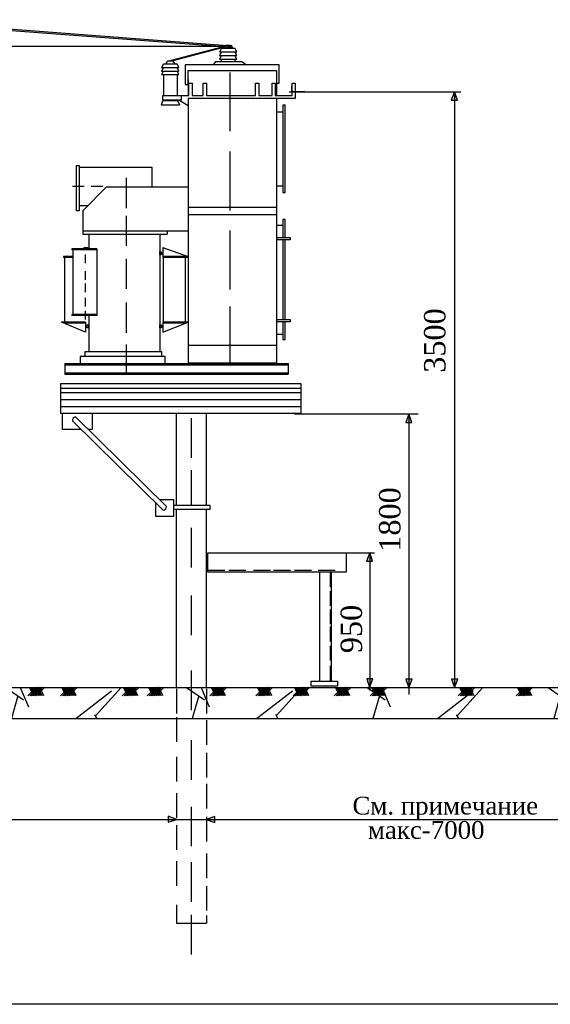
# Model space of a CAD drawing. Extents: x 10527 to 38812, y 13847 to 37526.
# Tile 16 of 256: x 35918 to 35971, y 32434 to 32531. Entities that reach past the tile are written whole.
import ezdxf

# ---------------------------------------------------------------- set-up
doc = ezdxf.new("R2010")
doc.units = 0
doc.header["$LTSCALE"] = 0.5
doc.header["$MEASUREMENT"] = 0
doc.styles.get("Standard").update_dxf_attribs({"font": 'times.ttf'})

msp = doc.modelspace()

# ---------------------------------------------------------------- hatches: boundary and pattern name
h = msp.add_hatch(color=256)
h.set_gradient(color1=(0, 0, 5), color2=(0, 0, 0), one_color=1)
h.paths.add_polyline_path([(35906.76, 32530.536), (35905.74, 32530.615), (35905.615, 32530.615, -0.129572), (35905.617, 32530.444), (35905.809, 32530.444), (35906.76, 32530.372)])
h.paths.add_polyline_path([(35906.76, 32530.536), (35906.76, 32530.372), (35912.056, 32529.971), (35912.056, 32530.129)])
h.paths.add_polyline_path([(35917.216, 32529.733), (35917.216, 32529.58), (35928.276, 32528.741), (35928.276, 32528.884)])
h.paths.add_polyline_path([(35928.276, 32528.884), (35928.276, 32528.741), (35938.567, 32527.961), (35933.183, 32526.575), (35933.474, 32526.575), (35933.482, 32526.563), (35938.59, 32527.906), (35938.674, 32528.085)])
h.paths.add_polyline_path([(35939.215, 32528.044), (35938.674, 32528.085), (35938.59, 32527.906), (35938.7, 32527.935), (35939.287, 32527.935)])
h.paths.add_polyline_path([(35939.3, 32528.037), (35939.215, 32528.044), (35939.287, 32527.935), (35939.3, 32527.935)])
h = msp.add_hatch(color=256)
h.set_gradient(color1=(0, 0, 5), color2=(0, 0, 0), one_color=1)
h.paths.add_polyline_path([(35960.878, 32522.679), (35961.201, 32522.679), (35961.201, 32523.507), (35961.2, 32523.511), (35961.189, 32523.511)])
h.paths.add_polyline_path([(35961.201, 32522.679), (35961.477, 32522.679), (35961.201, 32523.507)])
h.paths.add_polyline_path([(35960.915, 32465.724), (35961.187, 32464.906), (35961.208, 32464.906), (35961.514, 32465.724)])
h = msp.add_hatch(color=256)
h.set_gradient(color1=(0, 0, 5), color2=(0, 0, 0), one_color=1)
h.paths.add_polyline_path([(35956.713, 32491.812), (35956.402, 32490.981), (35956.713, 32490.981)])
h.paths.add_polyline_path([(35956.713, 32490.981), (35957.001, 32490.981), (35956.719, 32491.829), (35956.713, 32491.812)])
h.paths.add_polyline_path([(35956.689, 32464.906), (35956.713, 32464.906), (35956.713, 32465.704), (35956.423, 32465.704)])
h.paths.add_polyline_path([(35957.022, 32465.704), (35956.713, 32465.704), (35956.713, 32464.906), (35956.724, 32464.906)])
h = msp.add_hatch(color=256)
h.set_gradient(color1=(0, 0, 5), color2=(0, 0, 0), one_color=1)
h.paths.add_polyline_path([(35952.541, 32477.318), (35952.861, 32477.318), (35952.861, 32478.144), (35952.85, 32478.144)])
h.paths.add_polyline_path([(35952.865, 32478.144), (35952.861, 32478.144), (35952.861, 32477.318), (35953.14, 32477.318)])
h.paths.add_polyline_path([(35952.861, 32465.728), (35952.568, 32465.728), (35952.842, 32464.906), (35952.86, 32464.906), (35952.861, 32464.91)])
h.paths.add_polyline_path([(35952.861, 32464.91), (35953.167, 32465.728), (35952.861, 32465.728)])
h = msp.add_hatch()
h.set_pattern_fill('GRAVEL', color=256, scale=0.7, style=0)
h.set_pattern_definition([(228.0128, (31912.8182, 29417.1456), (-142.24012086, -160.02019663), [2.392047, -236.8135]), (184.9697, (31911.218, 29415.3676), (213.36034514, 17.77987453), [4.104835, -406.378]), (132.5104, (31907.1286, 29415.012), (177.79987063, -195.58019105), [2.894374, -286.5429]), (267.2737, (31900.1944, 29410.567), (17.7799228, 355.59988557), [3.738035, -370.0648]), (292.8337, (31900.0166, 29406.8332), (-88.90025239, 213.36012131), [3.66544, -362.8786]), (357.2737, (31901.439, 29403.455), (-355.59988557, 17.7799228), [3.738035, -370.0648]), (37.6942, (31905.1728, 29403.2772), (-231.14014603, -177.7998415), [4.94336, -489.3917]), (72.2553, (31909.0844, 29406.2998), (124.46024896, 391.16011344), [4.66704, -462.0371]), (121.4296, (31910.5068, 29410.7448), (-142.24003665, 231.13972812), [3.75069, -371.3185]), (175.2364, (31908.551, 29413.9452), (195.57984637, -17.77983314), [4.28199, -209.8173]), (222.3974, (31904.2838, 29414.3008), (-213.36000642, -195.579745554), [5.537546, -548.2176]), (138.8141, (31917.7966, 29410.3892), (-124.4599207, 106.6798359), [1.890035, -187.1142]), (171.4692, (31916.3742, 29411.6338), (231.13964717, -35.5600896), [3.595774, -355.9822]), (225, (31912.818, 29412.167), (6e-13, -17.779988), [2.51446, -22.63023]), (203.1986, (31911.5736, 29414.3008), (88.9002998, 35.5601559), [1.35409, -134.0542]), (291.8014, (31910.329, 29413.7674), (-17.7800125, 53.3400344), [1.91496, -93.8336]), (30.9638, (31911.0402, 29411.9894), (53.3399437, 35.5600277), [3.11024, -100.5641]), (161.5651, (31913.707, 29413.5896), (35.560016, -17.7799736), [2.24901, -53.9763]), (16.3895, (31900.0166, 29413.7674), (177.8000981, 53.33988905), [3.150616, -311.9116]), (70.3462, (31903.0392, 29414.6564), (-71.11980182, -195.57972342), [2.643193, -261.6754]), (293.1986, (31913.7072, 29417.1456), (-35.5601559, 88.9002998), [2.70816, -132.7004]), (343.6105, (31914.774, 29414.6564), (-177.8000981, 53.33988905), [3.150616, -311.9116]), (339.444, (31900.0166, 29402.7438), (-88.90011035, 35.55995685), [3.038245, -148.8739]), (294.7751, (31902.8614, 29401.677), (-88.89979283, 195.57990918), [2.545704, -252.0252]), (66.8014, (31913.885, 29399.3656), (35.5601559, 88.9002998), [2.70816, -132.7004]), (17.354, (31914.9518, 29401.8548), (-231.14001247, -71.11989273), [2.98048, -295.0668]), (69.444, (31905.1728, 29399.3656), (-35.55995685, -88.90011035), [1.519126, -150.3936]), (101.3099, (31912.8182, 29399.3656), (-17.7799122, 71.1197722), [0.906605, -89.754]), (165.9638, (31912.6404, 29400.2546), (53.3400375, -17.7799692), [3.66544, -69.64335]), (186.009, (31909.0844, 29401.1436), (177.79973781, 17.77995848), [3.39687, -336.2898]), (303.6901, (31911.04, 29410.389), (-17.780006, 35.5599657), [2.56427, -61.54246]), (353.1572, (31912.4626, 29408.2556), (302.260125, -35.56015926), [4.4769, -443.212]), (60.9454, (31916.9076, 29407.7222), (-71.11983456, -124.4597033), [1.830556, -181.2258]), (90, (31917.797, 29409.322), (-17.78, 17.78), [1.0668, -16.7132]), (120.2564, (31908.7288, 29401.677), (71.11984927, -124.45993723), [2.47007, -244.5373]), (48.0128, (31907.4842, 29403.8106), (142.24012086, 160.02019663), [4.7841, -234.4216]), (2e-12, (31910.685, 29407.367), (17.78, 17.78), [4.6228, -13.1572]), (325.3048, (31915.3074, 29407.3666), (-177.79969194, 124.46001183), [2.81127, -278.3151]), (254.0546, (31917.6188, 29405.7664), (-17.7800454, -71.1201694), [2.5888, -126.8519]), (207.646, (31916.9076, 29403.2772), (-337.81988134, -177.80011182), [4.215015, -417.2875]), (175.4261, (31913.1738, 29401.3214), (-231.14005323, 17.77991398), [4.459203, -441.4606]), (175.4261, (31913.1738, 29401.3214), (-231.14005323, 17.77991398), [4.459203, -441.4606])])
h.paths.add_polyline_path([(36023.933, 32464.906), (35863.338, 32464.906), (35863.338, 32461.843), (36023.933, 32461.843)])
h = msp.add_hatch(color=256)
h.set_gradient(color1=(0, 0, 5), color2=(0, 0, 0), one_color=1)
h.paths.add_polyline_path([(35894.097, 32451.91), (35894.097, 32452.189), (35893.26, 32451.91), (35893.26, 32451.91)])
h.paths.add_polyline_path([(35893.26, 32451.91), (35893.26, 32451.903), (35894.097, 32451.59), (35894.097, 32451.91)])
h.paths.add_polyline_path([(35933.024, 32451.91), (35933.86, 32451.91), (35933.024, 32452.222)])
h.paths.add_polyline_path([(35933.024, 32451.91), (35933.024, 32451.623), (35933.871, 32451.906), (35933.86, 32451.91)])
h.paths.add_polyline_path([(35937.614, 32451.91), (35937.614, 32452.193), (35936.801, 32451.922), (35936.801, 32451.91)])
h.paths.add_polyline_path([(35937.614, 32451.594), (35937.614, 32451.91), (35936.801, 32451.91), (35936.801, 32451.898)])
h.paths.add_polyline_path([(35986.269, 32452.249), (35986.269, 32451.91), (35987.048, 32451.91), (35987.117, 32451.933)])
h.paths.add_polyline_path([(35986.269, 32451.91), (35986.269, 32451.65), (35987.048, 32451.91)])

# ---------------------------------------------------------------- linework, layer by layer
for p, q in [((35938.637, 32527.984, -629.582), (35914.144, 32527.984, -629.582)), ((35938.1, 32527.452, -629.582), (35938.271, 32527.795, -629.582)), ((35938.268, 32527.797, -629.582), (35939.605, 32527.797, -629.582)), ((35938.538, 32527.797, -629.582), (35938.684, 32528.106, -629.582)), ((35938.684, 32528.106, -629.582), (35939.174, 32528.106, -629.582)), ((35938.7, 32527.935, -629.582), (35939.3, 32527.935, -629.582)), ((35939.174, 32528.106, -629.582), (35939.379, 32527.797, -629.582)), ((35939.3, 32527.935, -629.582), (35939.3, 32528.037, -629.582)), ((35939.789, 32527.451, -629.582), (35939.605, 32527.797, -629.582)), ((35938.095, 32527.451, -629.582), (35939.789, 32527.451, -629.582)), ((35938.095, 32527.094, -629.582), (35939.789, 32527.094, -629.582)), ((35938.1, 32527.095, -629.582), (35938.271, 32527.438, -629.582)), ((35938.1, 32526.737, -629.582), (35938.271, 32527.081, -629.582)), ((35938.268, 32527.44, -629.582), (35939.605, 32527.44, -629.582)), ((35938.268, 32527.081, -629.582), (35939.605, 32527.081, -629.582)), ((35939.789, 32527.094, -629.582), (35939.605, 32527.44, -629.582)), ((35939.788, 32526.737, -629.582), (35939.605, 32527.082, -629.582)), ((35932.395, 32525.921, -629.582), (35934.089, 32525.921, -629.582)), ((35932.4, 32525.921, -629.582), (35932.571, 32526.265, -629.582)), ((35932.4, 32525.564, -629.582), (35932.571, 32525.908, -629.582)), ((35932.568, 32526.266, -629.582), (35932.568, 32526.259, -629.582)), ((35932.568, 32526.266, -629.582), (35933.905, 32526.266, -629.582)), ((35932.568, 32525.921, -629.582), (35932.568, 32525.901, -629.582)), ((35932.568, 32525.909, -629.582), (35933.905, 32525.909, -629.582)), ((35932.838, 32526.266, -629.582), (35932.984, 32526.575, -629.582)), ((35932.984, 32526.575, -629.582), (35933.474, 32526.575, -629.582)), ((35933.474, 32526.575, -629.582), (35933.679, 32526.266, -629.582)), ((35934.089, 32525.921, -629.582), (35933.904, 32526.266, -629.582)), ((35933.904, 32525.921, -629.582), (35933.904, 32525.909, -629.582)), ((35934.089, 32525.564, -629.582), (35933.904, 32525.909, -629.582)), ((35943.956, 32526.177, -629.582), (35934.716, 32526.177, -629.582)), ((35934.716, 32526.177, -629.582), (35934.716, 32524.23, -629.582)), ((35937.48, 32526.177, -629.582), (35937.711, 32526.51, -629.582)), ((35937.711, 32526.51, -629.582), (35940.286, 32526.51, -629.582)), ((35938.095, 32526.737, -629.582), (35939.788, 32526.737, -629.582)), ((35938.267, 32526.51, -629.582), (35938.267, 32526.737, -629.582)), ((35939.6, 32526.737, -629.582), (35939.6, 32526.51, -629.582)), ((35940.286, 32526.51, -629.582), (35940.748, 32526.177, -629.582)), ((35943.956, 32524.358, -629.582), (35943.956, 32526.177, -629.582)), ((35932.395, 32525.564, -629.582), (35934.089, 32525.564, -629.582)), ((35932.395, 32525.207, -629.582), (35934.088, 32525.207, -629.582)), ((35932.4, 32525.206, -629.582), (35932.571, 32525.55, -629.582)), ((35932.568, 32525.564, -629.582), (35932.568, 32525.544, -629.582)), ((35932.568, 32525.55, -629.582), (35933.905, 32525.55, -629.582)), ((35932.568, 32525.207, -629.582), (35932.568, 32523.116, -629.582)), ((35933.904, 32525.564, -629.582), (35933.904, 32525.55, -629.582)), ((35934.088, 32525.207, -629.582), (35933.904, 32525.552, -629.582)), ((35933.904, 32525.207, -629.582), (35933.904, 32523.116, -629.582)), ((35935.006, 32525.618, -629.582), (35943.705, 32525.618, -629.582)), ((35935.006, 32524.23, -629.582), (35935.006, 32525.618, -629.582)), ((35939.111, 32525.432, -629.582), (35939.111, 32519.637, -629.582)), ((35943.7, 32525.014, -629.582), (35943.7, 32523.163, -629.582)), ((35943.705, 32525.618, -629.582), (35943.705, 32524.358, -629.582)), ((35934.716, 32524.23, -629.582), (35935.006, 32524.23, -629.582)), ((35935.014, 32524.729, -629.582), (35935.014, 32523.163, -629.582)), ((35935.083, 32523.163, -629.582), (35935.083, 32524.358, -629.582)), ((35935.083, 32524.358, -629.582), (35935.399, 32524.358, -629.582)), ((35935.399, 32524.358, -629.582), (35935.399, 32523.163, -629.582)), ((35936.481, 32523.163, -629.582), (35936.481, 32524.358, -629.582)), ((35936.481, 32524.358, -629.582), (35936.798, 32524.358, -629.582)), ((35936.798, 32524.358, -629.582), (35936.798, 32523.163, -629.582)), ((35941.625, 32523.163, -629.582), (35941.625, 32524.358, -629.582)), ((35941.625, 32524.358, -629.582), (35941.941, 32524.358, -629.582)), ((35941.941, 32524.358, -629.582), (35941.941, 32523.163, -629.582)), ((35943.247, 32523.163, -629.582), (35943.247, 32524.358, -629.582)), ((35943.247, 32524.358, -629.582), (35943.564, 32524.358, -629.582)), ((35943.564, 32524.358, -629.582), (35943.564, 32523.163, -629.582)), ((35943.705, 32524.358, -629.582), (35943.956, 32524.358, -629.582)), ((35945.169, 32524.071, -629.582), (35945.169, 32523.956, -629.582)), ((35945.169, 32523.906, -629.582), (35945.169, 32523.812, -629.582)), ((35945.215, 32523.163, -629.582), (35945.215, 32524.358, -629.582)), ((35945.215, 32524.358, -629.582), (35945.531, 32524.358, -629.582)), ((35945.531, 32524.358, -629.582), (35945.531, 32522.847, -629.582)), ((35934.339, 32523.116, -629.582), (35932.471, 32523.116, -629.582)), ((35932.471, 32523.116, -629.582), (35932.471, 32522.736, -629.582)), ((35934.045, 32523.163, -629.582), (35935.083, 32523.163, -629.582)), ((35934.045, 32523.163, -629.582), (35934.045, 32523.116, -629.582)), ((35934.339, 32522.736, -629.582), (35934.339, 32523.116, -629.582)), ((35935.399, 32523.163, -629.582), (35936.481, 32523.163, -629.582)), ((35936.798, 32523.163, -629.582), (35941.625, 32523.163, -629.582)), ((35941.941, 32523.163, -629.582), (35943.247, 32523.163, -629.582)), ((35943.564, 32523.163, -629.582), (35945.215, 32523.163, -629.582)), ((35944.95, 32523.511, -629.582), (35954.637, 32523.511, -629.582)), ((35945.166, 32523.717, -629.582), (35945.166, 32523.548, -629.582)), ((35945.166, 32523.548, -629.582), (35946.467, 32523.548, -629.582)), ((35954.637, 32523.511, -629.582), (35961.818, 32523.511, -629.582)), ((35961.195, 32523.526, -629.582), (35960.878, 32522.679, -629.582)), ((35961.477, 32522.679, -629.582), (35961.195, 32523.526, -629.582)), ((35961.201, 32523.511, -629.582), (35961.201, 32464.92, -629.582)), ((35932.515, 32522.653, -629.582), (35932.356, 32522.248, -629.582)), ((35932.356, 32522.248, -629.582), (35933.834, 32522.248, -629.582)), ((35932.465, 32522.248, -629.582), (35934.151, 32522.248, -629.582)), ((35932.471, 32522.736, -629.582), (35934.339, 32522.736, -629.582)), ((35932.515, 32522.653, -629.582), (35933.967, 32522.653, -629.582)), ((35932.568, 32522.736, -629.582), (35932.568, 32522.653, -629.582)), ((35933.904, 32522.736, -629.582), (35933.904, 32522.653, -629.582)), ((35933.967, 32522.653, -629.582), (35934.151, 32522.248, -629.582)), ((35934.075, 32522.736, -629.582), (35935.014, 32522.158, -629.582)), ((35935.014, 32522.847, -629.582), (35935.014, 32512.165, -629.582)), ((35945.531, 32522.847, -629.582), (35935.014, 32522.847, -629.582)), ((35943.7, 32522.847, -629.582), (35943.7, 32512.165, -629.582)), ((35944.304, 32522.248, -629.582), (35944.304, 32513.618, -629.582)), ((35944.304, 32522.248, -629.582), (35944.553, 32522.248, -629.582)), ((35944.553, 32513.618, -629.582), (35944.553, 32522.248, -629.582)), ((35960.878, 32522.679, -629.582), (35961.477, 32522.679, -629.582)), ((35943.698, 32521.56, -629.582), (35944.304, 32521.56, -629.582)), ((35939.111, 32517.644, -629.582), (35939.111, 32511.85, -629.582)), ((35924.005, 32511.803, -629.582), (35924.005, 32516.272, -629.582)), ((35924.005, 32516.272, -629.582), (35924.28, 32516.272, -629.582)), ((35924.28, 32516.272, -629.582), (35924.28, 32511.803, -629.582)), ((35931.473, 32516.068, -629.582), (35924.28, 32516.068, -629.582)), ((35931.473, 32514.163, -629.582), (35931.473, 32516.068, -629.582)), ((35928.92, 32515.045, -629.582), (35928.92, 32512.076, -629.582)), ((35943.698, 32514.248, -629.582), (35944.304, 32514.248, -629.582)), ((35924.776, 32514.183, -629.582), (35923.625, 32514.183, -629.582)), ((35924.639, 32511.818, -629.582), (35926.958, 32514.18, -629.582)), ((35926.612, 32514.183, -629.582), (35925.46, 32514.183, -629.582)), ((35926.958, 32514.18, -629.582), (35935.014, 32514.18, -629.582)), ((35944.304, 32513.618, -629.582), (35944.553, 32513.618, -629.582)), ((35925.107, 32512.294, -629.582), (35924.28, 32512.294, -629.582)), ((35924.28, 32511.803, -629.582), (35924.005, 32511.803, -629.582)), ((35924.639, 32511.818, -629.582), (35924.639, 32509.506, -629.582)), ((35928.92, 32511.321, -629.582), (35928.92, 32508.352, -629.582)), ((35935.014, 32512.165, -629.582), (35943.7, 32512.165, -629.582)), ((35935.014, 32512.165, -629.582), (35935.014, 32496.845, -629.582)), ((35935.014, 32511.458, -629.582), (35943.7, 32511.458, -629.582)), ((35943.7, 32512.165, -629.582), (35943.7, 32496.845, -629.582)), ((35943.698, 32510.388, -629.582), (35944.304, 32510.388, -629.582)), ((35944.304, 32510.965, -629.582), (35944.304, 32509.17, -629.582)), ((35944.553, 32510.965, -629.582), (35944.304, 32510.965, -629.582)), ((35944.553, 32509.17, -629.582), (35944.553, 32510.965, -629.582)), ((35924.639, 32509.841, -629.582), (35935.014, 32509.841, -629.582)), ((35924.639, 32509.506, -629.582), (35932.927, 32509.506, -629.582)), ((35925.226, 32509.506, -629.582), (35925.226, 32508.056, -629.582)), ((35932.205, 32509.506, -629.582), (35932.205, 32497.92, -629.582)), ((35932.927, 32509.841, -629.582), (35932.927, 32509.506, -629.582)), ((35939.111, 32509.856, -629.582), (35939.111, 32504.062, -629.582)), ((35943.696, 32509.17, -629.582), (35945.039, 32509.17, -629.582)), ((35945.039, 32508.937, -629.582), (35943.696, 32508.937, -629.582)), ((35944.304, 32508.937, -629.582), (35944.304, 32501.112, -629.582)), ((35944.553, 32501.112, -629.582), (35944.553, 32508.937, -629.582)), ((35945.039, 32509.17, -629.582), (35945.039, 32508.937, -629.582)), ((35926.012, 32508.056, -629.582), (35923.546, 32508.056, -629.582)), ((35923.546, 32508.056, -629.582), (35923.546, 32507.962, -629.582)), ((35926.012, 32507.962, -629.582), (35923.546, 32507.962, -629.582)), ((35923.664, 32507.962, -629.582), (35923.664, 32501.59, -629.582)), ((35924.757, 32508.053, -629.582), (35924.757, 32508.199, -629.582)), ((35924.757, 32508.199, -629.582), (35925.131, 32508.199, -629.582)), ((35924.905, 32506.651, -629.582), (35924.905, 32507.493, -629.582)), ((35925.131, 32508.199, -629.582), (35925.131, 32508.053, -629.582)), ((35926.012, 32508.056, -629.582), (35926.012, 32501.495, -629.582)), ((35932.345, 32507.663, -629.582), (35932.505, 32507.663, -629.582)), ((35932.345, 32507.59, -629.582), (35932.505, 32507.59, -629.582)), ((35932.505, 32508.207, -629.582), (35932.505, 32507.214, -629.582)), ((35932.506, 32508.201, -629.582), (35935.014, 32507.31, -629.582)), ((35923.664, 32507.309, -629.582), (35922.726, 32507.309, -629.582)), ((35922.726, 32507.309, -629.582), (35922.726, 32507.215, -629.582)), ((35923.664, 32507.215, -629.582), (35922.726, 32507.215, -629.582)), ((35922.87, 32500.839, -629.582), (35922.87, 32507.215, -629.582)), ((35928.92, 32507.094, -629.582), (35928.92, 32504.125, -629.582)), ((35935.014, 32507.309, -629.582), (35932.505, 32507.309, -629.582)), ((35935.014, 32507.215, -629.582), (35932.505, 32507.215, -629.582)), ((35932.547, 32507.215, -629.582), (35932.547, 32500.842, -629.582)), ((35934.715, 32507.215, -629.582), (35934.715, 32500.842, -629.582)), ((35924.905, 32505.021, -629.582), (35924.905, 32505.864, -629.582)), ((35924.905, 32503.808, -629.582), (35924.905, 32504.651, -629.582)), ((35924.905, 32502.386, -629.582), (35924.905, 32503.228, -629.582)), ((35928.92, 32502.766, -629.582), (35928.92, 32499.797, -629.582)), ((35924.905, 32501.111, -629.582), (35924.905, 32501.954, -629.582)), ((35939.111, 32502.393, -629.582), (35939.111, 32496.599, -629.582)), ((35924.896, 32500.842, -629.582), (35922.553, 32500.842, -629.582)), ((35924.896, 32499.852, -629.582), (35922.553, 32500.842, -629.582)), ((35924.896, 32500.748, -629.582), (35922.776, 32500.748, -629.582)), ((35926.012, 32501.59, -629.582), (35923.546, 32501.59, -629.582)), ((35923.546, 32501.59, -629.582), (35923.546, 32501.495, -629.582)), ((35926.012, 32501.495, -629.582), (35923.546, 32501.495, -629.582)), ((35924.896, 32500.842, -629.582), (35924.896, 32499.849, -629.582)), ((35925.226, 32501.495, -629.582), (35925.226, 32497.92, -629.582)), ((35935.005, 32500.842, -629.582), (35932.505, 32500.842, -629.582)), ((35932.505, 32500.842, -629.582), (35932.505, 32499.849, -629.582)), ((35932.505, 32499.849, -629.582), (35935.013, 32500.84, -629.582)), ((35934.78, 32500.748, -629.582), (35932.505, 32500.748, -629.582)), ((35943.696, 32501.112, -629.582), (35945.039, 32501.112, -629.582)), ((35945.039, 32500.878, -629.582), (35943.696, 32500.878, -629.582)), ((35944.304, 32500.878, -629.582), (35944.304, 32499.146, -629.582)), ((35944.553, 32499.146, -629.582), (35944.553, 32500.878, -629.582)), ((35945.039, 32501.112, -629.582), (35945.039, 32500.878, -629.582)), ((35924.899, 32500.495, -629.582), (35925.059, 32500.495, -629.582)), ((35924.899, 32500.371, -629.582), (35925.059, 32500.371, -629.582)), ((35932.345, 32500.495, -629.582), (35932.505, 32500.495, -629.582)), ((35932.345, 32500.371, -629.582), (35932.505, 32500.371, -629.582)), ((35943.698, 32499.675, -629.582), (35944.304, 32499.675, -629.582)), ((35944.304, 32499.146, -629.582), (35944.553, 32499.146, -629.582)), ((35932.406, 32497.92, -629.582), (35924.835, 32497.92, -629.582)), ((35924.835, 32497.92, -629.582), (35924.835, 32497.481, -629.582)), ((35928.92, 32498.64, -629.582), (35928.92, 32495.671, -629.582)), ((35932.406, 32497.484, -629.582), (35932.406, 32497.92, -629.582)), ((35935.014, 32498.57, -629.582), (35943.7, 32498.57, -629.582)), ((35922.864, 32496.788, -629.582), (35944.876, 32496.788, -629.582)), ((35922.864, 32496.788, -629.582), (35922.864, 32495.723, -629.582)), ((35932.739, 32497.481, -629.582), (35924.39, 32497.481, -629.582)), ((35924.39, 32497.481, -629.582), (35924.39, 32496.788, -629.582)), ((35932.739, 32496.787, -629.582), (35932.739, 32497.481, -629.582)), ((35935.014, 32496.845, -629.582), (35943.7, 32496.845, -629.582)), ((35944.853, 32496.788, -629.582), (35944.853, 32495.723, -629.582)), ((35922.864, 32496.645, -629.582), (35944.876, 32496.645, -629.582)), ((35922.864, 32495.867, -629.582), (35944.876, 32495.867, -629.582)), ((35922.864, 32495.723, -629.582), (35944.853, 32495.723, -629.582)), ((35922.474, 32494.812, -629.582), (35946.077, 32494.812, -629.582)), ((35922.474, 32491.846, -629.582), (35922.474, 32494.812, -629.582)), ((35922.474, 32494.36, -629.582), (35946.077, 32494.36, -629.582)), ((35922.474, 32493.908, -629.582), (35946.077, 32493.908, -629.582)), ((35946.077, 32494.812, -629.582), (35946.077, 32491.846, -629.582)), ((35922.474, 32493.231, -629.582), (35946.077, 32493.231, -629.582)), ((35922.474, 32492.553, -629.582), (35946.077, 32492.553, -629.582)), ((35946.077, 32491.846, -629.582), (35922.474, 32491.846, -629.582)), ((35922.609, 32491.846, -629.582), (35922.609, 32490.305, -629.582)), ((35923.626, 32491.13, -629.582), (35932.543, 32482.348, -629.582)), ((35923.909, 32491.519, -629.582), (35932.868, 32482.695, -629.582)), ((35925.592, 32490.305, -629.582), (35925.592, 32491.846, -629.582)), ((35933.826, 32491.846, -629.582), (35933.826, 32482.841, -629.582)), ((35935.291, 32491.406, -629.582), (35935.291, 32487.509, -629.582)), ((35936.781, 32491.846, -629.582), (35936.781, 32482.841, -629.582)), ((35945.457, 32491.838, -629.582), (35957.62, 32491.838, -629.582)), ((35956.719, 32491.829, -629.582), (35956.402, 32490.981, -629.582)), ((35956.402, 32490.981, -629.582), (35957.001, 32490.981, -629.582)), ((35956.713, 32491.838, -629.582), (35956.713, 32464.191, -629.582)), ((35957.001, 32490.981, -629.582), (35956.719, 32491.829, -629.582)), ((35922.609, 32490.305, -629.582), (35924.464, 32490.305, -629.582)), ((35925.141, 32490.305, -629.582), (35925.592, 32490.305, -629.582)), ((35935.291, 32486.277, -629.582), (35935.291, 32482.841, -629.582)), ((35933.564, 32482.841, -629.582), (35937.119, 32482.841, -629.582)), ((35937.119, 32482.403, -629.582), (35933.564, 32482.403, -629.582)), ((35933.826, 32482.403, -629.582), (35933.826, 32464.906, -629.582)), ((35936.781, 32482.403, -629.582), (35936.781, 32464.906, -629.582)), ((35937.119, 32482.841, -629.582), (35937.119, 32482.403, -629.582)), ((35935.291, 32480.605, -629.582), (35935.291, 32476.709, -629.582)), ((35948.999, 32478.144, -629.582), (35953.336, 32478.144, -629.582)), ((35952.858, 32478.165, -629.582), (35952.541, 32477.318, -629.582)), ((35953.14, 32477.318, -629.582), (35952.858, 32478.165, -629.582)), ((35952.861, 32478.155, -629.582), (35952.861, 32464.587, -629.582)), ((35936.952, 32476.445, -629.582), (35938.621, 32476.445, -629.582)), ((35939.013, 32476.445, -629.582), (35940.682, 32476.445, -629.582)), ((35941.414, 32476.445, -629.582), (35943.083, 32476.445, -629.582)), ((35943.389, 32476.445, -629.582), (35945.058, 32476.445, -629.582)), ((35945.467, 32476.445, -629.582), (35947.135, 32476.445, -629.582)), ((35947.8, 32476.445, -629.582), (35949.468, 32476.445, -629.582)), ((35952.541, 32477.318, -629.582), (35953.14, 32477.318, -629.582)), ((35947.932, 32476.232, -629.582), (35947.932, 32465.512, -629.582)), ((35948.961, 32476.211, -629.582), (35948.961, 32474.752, -629.582)), ((35949.066, 32476.232, -629.582), (35949.066, 32465.512, -629.582)), ((35935.291, 32473.947, -629.582), (35935.291, 32470.051, -629.582)), ((35948.961, 32474.378, -629.582), (35948.961, 32472.919, -629.582)), ((35948.961, 32472.57, -629.582), (35948.961, 32471.112, -629.582)), ((35948.961, 32470.88, -629.582), (35948.961, 32469.421, -629.582)), ((35948.961, 32469.005, -629.582), (35948.961, 32467.546, -629.582)), ((35948.961, 32467.024, -629.582), (35948.961, 32465.565, -629.582)), ((35935.291, 32466.563, -629.582), (35935.291, 32462.667, -629.582)), ((35863.338, 32464.906, -629.582), (36023.933, 32464.906, -629.582)), ((35920.067, 32464.907, -629.582), (35919.248, 32464.063, -629.582)), ((35919.385, 32464.901, -629.582), (35919.752, 32464.116, -629.582)), ((35920.263, 32464.907, -629.582), (35919.444, 32464.063, -629.582)), ((35919.479, 32464.901, -629.582), (35919.846, 32464.116, -629.582)), ((35920.4, 32464.907, -629.582), (35919.581, 32464.063, -629.582)), ((35919.582, 32464.901, -629.582), (35919.949, 32464.116, -629.582)), ((35919.676, 32464.901, -629.582), (35920.043, 32464.116, -629.582)), ((35920.536, 32464.907, -629.582), (35919.717, 32464.063, -629.582)), ((35919.761, 32464.901, -629.582), (35920.128, 32464.116, -629.582)), ((35920.724, 32464.907, -629.582), (35919.905, 32464.063, -629.582)), ((35919.906, 32464.901, -629.582), (35920.273, 32464.116, -629.582)), ((35920.017, 32464.901, -629.582), (35920.384, 32464.116, -629.582)), ((35920.912, 32464.907, -629.582), (35920.093, 32464.063, -629.582)), ((35920.137, 32464.901, -629.582), (35920.504, 32464.116, -629.582)), ((35920.256, 32464.901, -629.582), (35920.623, 32464.116, -629.582)), ((35920.401, 32464.901, -629.582), (35920.768, 32464.116, -629.582)), ((35923.263, 32464.907, -629.582), (35922.444, 32464.063, -629.582)), ((35922.581, 32464.901, -629.582), (35922.949, 32464.116, -629.582)), ((35923.459, 32464.907, -629.582), (35922.64, 32464.063, -629.582)), ((35922.675, 32464.901, -629.582), (35923.042, 32464.116, -629.582)), ((35923.596, 32464.907, -629.582), (35922.777, 32464.063, -629.582)), ((35922.778, 32464.901, -629.582), (35923.145, 32464.116, -629.582)), ((35922.872, 32464.901, -629.582), (35923.239, 32464.116, -629.582)), ((35923.733, 32464.907, -629.582), (35922.913, 32464.063, -629.582)), ((35922.957, 32464.901, -629.582), (35923.324, 32464.116, -629.582)), ((35923.92, 32464.907, -629.582), (35923.101, 32464.063, -629.582)), ((35923.102, 32464.901, -629.582), (35923.469, 32464.116, -629.582)), ((35923.213, 32464.901, -629.582), (35923.58, 32464.116, -629.582)), ((35924.108, 32464.907, -629.582), (35923.289, 32464.063, -629.582)), ((35923.333, 32464.901, -629.582), (35923.7, 32464.116, -629.582)), ((35923.452, 32464.901, -629.582), (35923.819, 32464.116, -629.582)), ((35923.597, 32464.901, -629.582), (35923.964, 32464.116, -629.582)), ((35929.331, 32464.907, -629.582), (35928.512, 32464.063, -629.582)), ((35928.65, 32464.901, -629.582), (35929.017, 32464.116, -629.582)), ((35929.528, 32464.907, -629.582), (35928.708, 32464.063, -629.582)), ((35928.744, 32464.901, -629.582), (35929.111, 32464.116, -629.582)), ((35929.664, 32464.907, -629.582), (35928.845, 32464.063, -629.582)), ((35928.846, 32464.901, -629.582), (35929.213, 32464.116, -629.582)), ((35928.94, 32464.901, -629.582), (35929.307, 32464.116, -629.582)), ((35929.801, 32464.907, -629.582), (35928.982, 32464.063, -629.582)), ((35929.025, 32464.901, -629.582), (35929.392, 32464.116, -629.582)), ((35929.989, 32464.907, -629.582), (35929.169, 32464.063, -629.582)), ((35929.17, 32464.901, -629.582), (35929.537, 32464.116, -629.582)), ((35929.281, 32464.901, -629.582), (35929.648, 32464.116, -629.582)), ((35930.176, 32464.907, -629.582), (35929.357, 32464.063, -629.582)), ((35929.401, 32464.901, -629.582), (35929.768, 32464.116, -629.582)), ((35929.52, 32464.901, -629.582), (35929.887, 32464.116, -629.582)), ((35929.665, 32464.901, -629.582), (35930.033, 32464.116, -629.582)), ((35931.794, 32464.907, -629.582), (35930.974, 32464.063, -629.582)), ((35931.112, 32464.901, -629.582), (35931.479, 32464.116, -629.582)), ((35931.99, 32464.907, -629.582), (35931.171, 32464.063, -629.582)), ((35931.206, 32464.901, -629.582), (35931.573, 32464.116, -629.582)), ((35932.127, 32464.907, -629.582), (35931.307, 32464.063, -629.582)), ((35931.308, 32464.901, -629.582), (35931.676, 32464.116, -629.582)), ((35931.402, 32464.901, -629.582), (35931.769, 32464.116, -629.582)), ((35932.263, 32464.907, -629.582), (35931.444, 32464.063, -629.582)), ((35931.488, 32464.901, -629.582), (35931.855, 32464.116, -629.582)), ((35932.451, 32464.907, -629.582), (35931.632, 32464.063, -629.582)), ((35931.633, 32464.901, -629.582), (35932, 32464.116, -629.582)), ((35931.744, 32464.901, -629.582), (35932.111, 32464.116, -629.582)), ((35932.639, 32464.907, -629.582), (35931.82, 32464.063, -629.582)), ((35931.863, 32464.901, -629.582), (35932.23, 32464.116, -629.582)), ((35931.983, 32464.901, -629.582), (35932.35, 32464.116, -629.582)), ((35932.128, 32464.901, -629.582), (35932.495, 32464.116, -629.582)), ((35937.956, 32464.907, -629.582), (35937.137, 32464.063, -629.582)), ((35937.274, 32464.901, -629.582), (35937.641, 32464.116, -629.582)), ((35938.152, 32464.907, -629.582), (35937.333, 32464.063, -629.582)), ((35937.368, 32464.901, -629.582), (35937.735, 32464.116, -629.582)), ((35938.289, 32464.907, -629.582), (35937.469, 32464.063, -629.582)), ((35937.47, 32464.901, -629.582), (35937.838, 32464.116, -629.582)), ((35937.564, 32464.901, -629.582), (35937.931, 32464.116, -629.582)), ((35938.425, 32464.907, -629.582), (35937.606, 32464.063, -629.582)), ((35937.65, 32464.901, -629.582), (35938.017, 32464.116, -629.582)), ((35938.613, 32464.907, -629.582), (35937.794, 32464.063, -629.582)), ((35937.795, 32464.901, -629.582), (35938.162, 32464.116, -629.582)), ((35937.906, 32464.901, -629.582), (35938.273, 32464.116, -629.582)), ((35938.801, 32464.907, -629.582), (35937.982, 32464.063, -629.582)), ((35938.025, 32464.901, -629.582), (35938.392, 32464.116, -629.582)), ((35938.145, 32464.901, -629.582), (35938.512, 32464.116, -629.582)), ((35938.29, 32464.901, -629.582), (35938.657, 32464.116, -629.582)), ((35942.488, 32464.907, -629.582), (35941.669, 32464.063, -629.582)), ((35941.806, 32464.901, -629.582), (35942.173, 32464.116, -629.582)), ((35942.684, 32464.907, -629.582), (35941.865, 32464.063, -629.582)), ((35941.9, 32464.901, -629.582), (35942.267, 32464.116, -629.582)), ((35942.821, 32464.907, -629.582), (35942.002, 32464.063, -629.582)), ((35942.003, 32464.901, -629.582), (35942.37, 32464.116, -629.582)), ((35942.097, 32464.901, -629.582), (35942.464, 32464.116, -629.582)), ((35942.958, 32464.907, -629.582), (35942.138, 32464.063, -629.582)), ((35942.182, 32464.901, -629.582), (35942.549, 32464.116, -629.582)), ((35943.145, 32464.907, -629.582), (35942.326, 32464.063, -629.582)), ((35942.327, 32464.901, -629.582), (35942.694, 32464.116, -629.582)), ((35942.438, 32464.901, -629.582), (35942.805, 32464.116, -629.582)), ((35943.333, 32464.907, -629.582), (35942.514, 32464.063, -629.582)), ((35942.558, 32464.901, -629.582), (35942.925, 32464.116, -629.582)), ((35942.677, 32464.901, -629.582), (35943.044, 32464.116, -629.582)), ((35942.822, 32464.901, -629.582), (35943.189, 32464.116, -629.582)), ((35946.134, 32464.907, -629.582), (35945.314, 32464.063, -629.582)), ((35945.452, 32464.901, -629.582), (35945.819, 32464.116, -629.582)), ((35946.33, 32464.907, -629.582), (35945.511, 32464.063, -629.582)), ((35945.546, 32464.901, -629.582), (35945.913, 32464.116, -629.582)), ((35946.466, 32464.907, -629.582), (35945.647, 32464.063, -629.582)), ((35945.648, 32464.901, -629.582), (35946.015, 32464.116, -629.582)), ((35945.742, 32464.901, -629.582), (35946.109, 32464.116, -629.582)), ((35946.603, 32464.907, -629.582), (35945.784, 32464.063, -629.582)), ((35945.828, 32464.901, -629.582), (35946.195, 32464.116, -629.582)), ((35946.791, 32464.907, -629.582), (35945.972, 32464.063, -629.582)), ((35945.973, 32464.901, -629.582), (35946.34, 32464.116, -629.582)), ((35946.084, 32464.901, -629.582), (35946.451, 32464.116, -629.582)), ((35946.979, 32464.907, -629.582), (35946.159, 32464.063, -629.582)), ((35946.203, 32464.901, -629.582), (35946.57, 32464.116, -629.582)), ((35946.323, 32464.901, -629.582), (35946.69, 32464.116, -629.582)), ((35946.468, 32464.901, -629.582), (35946.835, 32464.116, -629.582)), ((35950.173, 32464.907, -629.582), (35949.354, 32464.063, -629.582)), ((35949.492, 32464.901, -629.582), (35949.859, 32464.116, -629.582)), ((35950.37, 32464.907, -629.582), (35949.55, 32464.063, -629.582)), ((35949.585, 32464.901, -629.582), (35949.952, 32464.116, -629.582)), ((35950.506, 32464.907, -629.582), (35949.687, 32464.063, -629.582)), ((35949.688, 32464.901, -629.582), (35950.055, 32464.116, -629.582)), ((35949.782, 32464.901, -629.582), (35950.149, 32464.116, -629.582)), ((35950.643, 32464.907, -629.582), (35949.823, 32464.063, -629.582)), ((35949.867, 32464.901, -629.582), (35950.234, 32464.116, -629.582)), ((35950.83, 32464.907, -629.582), (35950.011, 32464.063, -629.582)), ((35950.012, 32464.901, -629.582), (35950.379, 32464.116, -629.582)), ((35950.123, 32464.901, -629.582), (35950.49, 32464.116, -629.582)), ((35951.018, 32464.907, -629.582), (35950.199, 32464.063, -629.582)), ((35950.243, 32464.901, -629.582), (35950.61, 32464.116, -629.582)), ((35950.362, 32464.901, -629.582), (35950.729, 32464.116, -629.582)), ((35950.507, 32464.901, -629.582), (35950.874, 32464.116, -629.582)), ((35952.568, 32465.728, -629.582), (35952.85, 32464.881, -629.582)), ((35953.167, 32465.728, -629.582), (35952.568, 32465.728, -629.582)), ((35952.85, 32464.881, -629.582), (35953.167, 32465.728, -629.582)), ((35953.725, 32464.907, -629.582), (35952.905, 32464.063, -629.582)), ((35953.043, 32464.901, -629.582), (35953.41, 32464.116, -629.582)), ((35953.921, 32464.907, -629.582), (35953.102, 32464.063, -629.582)), ((35953.137, 32464.901, -629.582), (35953.504, 32464.116, -629.582)), ((35954.058, 32464.907, -629.582), (35953.238, 32464.063, -629.582)), ((35953.239, 32464.901, -629.582), (35953.606, 32464.116, -629.582)), ((35953.333, 32464.901, -629.582), (35953.7, 32464.116, -629.582)), ((35954.194, 32464.907, -629.582), (35953.375, 32464.063, -629.582)), ((35953.419, 32464.901, -629.582), (35953.786, 32464.116, -629.582)), ((35954.382, 32464.907, -629.582), (35953.563, 32464.063, -629.582)), ((35953.564, 32464.901, -629.582), (35953.931, 32464.116, -629.582)), ((35953.675, 32464.901, -629.582), (35954.042, 32464.116, -629.582)), ((35954.57, 32464.907, -629.582), (35953.75, 32464.063, -629.582)), ((35953.794, 32464.901, -629.582), (35954.161, 32464.116, -629.582)), ((35953.914, 32464.901, -629.582), (35954.281, 32464.116, -629.582)), ((35954.059, 32464.901, -629.582), (35954.426, 32464.116, -629.582)), ((35956.423, 32465.704, -629.582), (35956.705, 32464.856, -629.582)), ((35957.022, 32465.704, -629.582), (35956.423, 32465.704, -629.582)), ((35956.705, 32464.856, -629.582), (35957.022, 32465.704, -629.582)), ((35960.915, 32465.724, -629.582), (35961.197, 32464.876, -629.582)), ((35961.514, 32465.724, -629.582), (35960.915, 32465.724, -629.582)), ((35961.197, 32464.876, -629.582), (35961.514, 32465.724, -629.582)), ((35962.381, 32464.907, -629.582), (35961.562, 32464.063, -629.582)), ((35961.699, 32464.901, -629.582), (35962.066, 32464.116, -629.582)), ((35962.577, 32464.907, -629.582), (35961.758, 32464.063, -629.582)), ((35961.793, 32464.901, -629.582), (35962.16, 32464.116, -629.582)), ((35962.714, 32464.907, -629.582), (35961.895, 32464.063, -629.582)), ((35961.896, 32464.901, -629.582), (35962.263, 32464.116, -629.582)), ((35961.99, 32464.901, -629.582), (35962.357, 32464.116, -629.582)), ((35962.851, 32464.907, -629.582), (35962.031, 32464.063, -629.582)), ((35962.075, 32464.901, -629.582), (35962.442, 32464.116, -629.582)), ((35963.038, 32464.907, -629.582), (35962.219, 32464.063, -629.582)), ((35962.22, 32464.901, -629.582), (35962.587, 32464.116, -629.582)), ((35962.331, 32464.901, -629.582), (35962.698, 32464.116, -629.582)), ((35963.226, 32464.907, -629.582), (35962.407, 32464.063, -629.582)), ((35962.451, 32464.901, -629.582), (35962.818, 32464.116, -629.582)), ((35962.57, 32464.901, -629.582), (35962.937, 32464.116, -629.582)), ((35962.715, 32464.901, -629.582), (35963.082, 32464.116, -629.582)), ((35968.07, 32464.907, -629.582), (35967.25, 32464.063, -629.582)), ((35967.388, 32464.901, -629.582), (35967.755, 32464.116, -629.582)), ((35968.266, 32464.907, -629.582), (35967.447, 32464.063, -629.582)), ((35967.482, 32464.901, -629.582), (35967.849, 32464.116, -629.582)), ((35968.402, 32464.907, -629.582), (35967.583, 32464.063, -629.582)), ((35967.584, 32464.901, -629.582), (35967.951, 32464.116, -629.582)), ((35967.678, 32464.901, -629.582), (35968.045, 32464.116, -629.582)), ((35968.539, 32464.907, -629.582), (35967.72, 32464.063, -629.582)), ((35967.763, 32464.901, -629.582), (35968.131, 32464.116, -629.582)), ((35968.727, 32464.907, -629.582), (35967.908, 32464.063, -629.582)), ((35967.909, 32464.901, -629.582), (35968.276, 32464.116, -629.582)), ((35968.02, 32464.901, -629.582), (35968.387, 32464.116, -629.582)), ((35968.915, 32464.907, -629.582), (35968.095, 32464.063, -629.582)), ((35968.139, 32464.901, -629.582), (35968.506, 32464.116, -629.582)), ((35968.259, 32464.901, -629.582), (35968.626, 32464.116, -629.582)), ((35968.404, 32464.901, -629.582), (35968.771, 32464.116, -629.582)), ((35933.848, 32464.765, -629.582), (35933.848, 32462.34, -629.582)), ((35936.801, 32464.765, -629.582), (35936.801, 32462.34, -629.582)), ((35933.848, 32461.979, -629.582), (35933.848, 32459.554, -629.582)), ((35863.338, 32461.843, -629.582), (36023.933, 32461.843, -629.582)), ((35936.801, 32461.685, -629.582), (35936.801, 32459.26, -629.582)), ((35935.291, 32459.702, -629.582), (35935.291, 32455.806, -629.582)), ((35933.848, 32458.058, -629.582), (35933.848, 32455.633, -629.582)), ((35936.801, 32458.451, -629.582), (35936.801, 32456.026, -629.582)), ((35936.801, 32455.416, -629.582), (35936.801, 32452.991, -629.582)), ((35933.848, 32454.498, -629.582), (35933.848, 32452.073, -629.582)), ((35935.291, 32453.156, -629.582), (35935.291, 32449.26, -629.582)), ((35933.871, 32451.906, -629.582), (35933.024, 32452.222, -629.582)), ((35933.024, 32452.222, -629.582), (35933.024, 32451.623, -629.582)), ((35937.614, 32452.193, -629.582), (35936.767, 32451.911, -629.582)), ((35937.614, 32451.594, -629.582), (35937.614, 32452.193, -629.582)), ((35892.499, 32451.91, -629.582), (35990.807, 32451.91, -629.582)), ((35933.024, 32451.623, -629.582), (35933.871, 32451.906, -629.582)), ((35933.848, 32451.351, -629.582), (35933.848, 32448.926, -629.582)), ((35936.767, 32451.911, -629.582), (35937.614, 32451.594, -629.582)), ((35936.801, 32452.171, -629.582), (35936.801, 32449.746, -629.582)), ((35936.801, 32448.544, -629.582), (35936.801, 32446.119, -629.582)), ((35933.848, 32447.791, -629.582), (35933.848, 32445.367, -629.582)), ((35935.291, 32447.685, -629.582), (35935.291, 32443.789, -629.582)), ((35936.801, 32445.352, -629.582), (35936.801, 32442.927, -629.582)), ((35933.848, 32443.509, -629.582), (35933.848, 32441.689, -629.582)), ((35935.291, 32442.514, -629.582), (35935.291, 32438.618, -629.582)), ((35933.848, 32441.689, -629.582), (35936.801, 32441.689, -629.582)), ((35936.801, 32442.45, -629.582), (35936.801, 32441.689, -629.582)), ((36023.933, 32433.711, -629.582), (35863.338, 32433.711, -629.582))]:
    msp.add_line(p, q)
at = {"elevation": -629.582}
for points in [[(35905.74, 32530.615), (35939.3, 32528.037)], [(35905.809, 32530.444), (35938.567, 32527.961)], [(35938.567, 32527.961), (35933.183, 32526.575)], [(35938.7, 32527.935), (35933.482, 32526.563)], [(35932.174, 32483.378), (35933.564, 32483.378), (35933.564, 32481.707), (35931.836, 32481.707), (35931.836, 32483.044)]]:
    msp.add_lwpolyline(points, dxfattribs=at)
for points in [[(35932.211, 32507.769), (35932.345, 32507.769), (35932.345, 32507.464), (35932.211, 32507.464)], [(35925.064, 32500.587), (35925.197, 32500.587), (35925.197, 32500.282), (35925.064, 32500.282)], [(35932.211, 32500.587), (35932.345, 32500.587), (35932.345, 32500.282), (35932.211, 32500.282)], [(35936.939, 32478.136), (35950.53, 32478.136), (35950.53, 32476.232), (35936.939, 32476.232)], [(35947.105, 32465.512), (35949.7, 32465.512), (35949.7, 32465.02), (35947.105, 32465.02)]]:
    msp.add_lwpolyline(points, close=True, dxfattribs=at)
for centre, start, end in [((35923.941, 32491.198, -629.582), 95.66577, 192.13931), ((35932.546, 32482.67, -629.582), 269.39389, 4.52228)]:
    msp.add_arc(centre, 0.322, start, end)

# ---------------------------------------------------------------- texts
at = {"char_height": 2.1, "width": 9.75982, "attachment_point": 1, "rotation": 90}
for s, insert in [('{\\fGeorgia|b0|i0|c204|p18;\\C7;3500}', (35958.201, 32495.867, -629.582)), ('{\\fGeorgia|b0|i0|c204|p18;\\C7;1800}', (35953.778, 32478.252, -629.582)), ('{\\fGeorgia|b0|i0|c204|p18;\\C7;950}', (35949.996, 32468.268, -629.582))]:
    msp.add_mtext(s, dxfattribs=dict(at, insert=insert))
at = {"char_height": 1.75, "width": 22.61211, "attachment_point": 1}
for s, insert in [('{\\fTimes New Roman|b0|i0|c204|p18;См. примечание}', (35951.156, 32454.139, -629.582)), ('{\\fTimes New Roman|b0|i0|c204|p18;макс-7000}', (35952.68, 32451.745, -629.582))]:
    msp.add_mtext(s, dxfattribs=dict(at, insert=insert))

doc.saveas('drawing.dxf')
